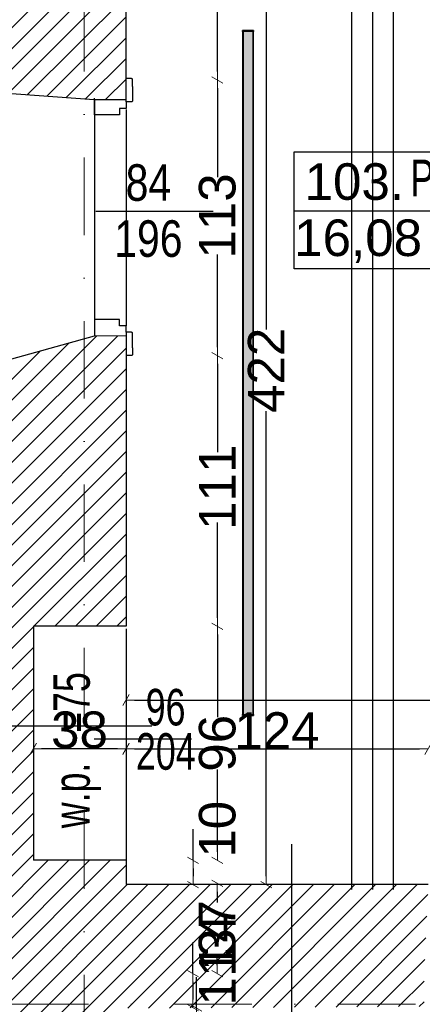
# Model space of a CAD drawing. Header units: millimetres. Extents: x 77315 to 1057463, y -108895 to -47643.
# Tile 57 of 62: x 113698 to 115349, y -98484 to -94445. Entities that reach past the tile are written whole.
import ezdxf

# ---------------------------------------------------------------- set-up
doc = ezdxf.new("R2010")
doc.units = ezdxf.units.MM
doc.header["$MEASUREMENT"] = 0
doc.linetypes.add('Dot & Dashed', pattern=[670.277762, 317.5, -176.388889, 0, -176.388874])
for name, color, linetype in [('A-DRZWI', 7, 'Continuous'), ('A-OPISY-2', 7, 'Continuous'), ('A-OPISY-3', 7, 'Continuous'), ('belki nad', 7, 'Continuous'), ('DIM MALY', 7, 'Continuous'), ('Drawing & Figure', 7, 'Continuous'), ('DRZWI', 7, 'Continuous'), ('linia nadproza', 7, 'Continuous'), ('Nowe_Interior - Lamp', 7, 'Continuous'), ('opisy inne', 7, 'Continuous'), ('OSIE', 7, 'Continuous'), ('PARAPET', 7, 'Continuous'), ('podciagi', 7, 'Continuous'), ('SCIANY_KONSTR', 7, 'Continuous'), ('Structural - Bearing', 7, 'Continuous'), ('Structural - Grid', 7, 'Continuous')]:
    doc.layers.add(name, color=color, linetype=linetype)
doc.styles.add('STYL_AUTOMATYCZNY_1', font='arial.ttf')
doc.styles.add('STYL_AUTOMATYCZNY_2', font='arial.ttf')
doc.styles.add('STYL_AUTOMATYCZNY_3', font='arial.ttf', dxfattribs={"width": 0.8})
doc.styles.add('STYL_AUTOMATYCZNY_4', font='arial.ttf', dxfattribs={"width": 0.7})
doc.dimstyles.new('STYL_AUTOMATYCZNY__1', dxfattribs={"dimtxt": 150, "dimasz": 34.231941, "dimexe": 0.18, "dimexo": 0.0625, "dimgap": 0, "dimtad": 1, "dimdec": 0, "dimlfac": 0.1, "dimzin": 0, "dimdsep": 46, "dimtxsty": 'STYL_AUTOMATYCZNY_2', "dimblk": 'ARROWHEAD_2', "dimblk1": 'ARROWHEAD_2', "dimblk2": 'ARROWHEAD_2', "dimcen": 0.09, "dimse1": 1, "dimse2": 1, "dimclrd": 7, "dimclre": 7, "dimclrt": 7, "dimadec": 0, "dimazin": 0, "dimtfac": 1, "dimtdec": 4, "dimtmove": 0, "dimatfit": 3, "dimfxl": 0, "dimtolj": 1, "dimtzin": 0, "dimarcsym": 0})
doc.dimstyles.new('STYL_AUTOMATYCZNY__2', dxfattribs={"dimtxt": 150, "dimasz": 34.231941, "dimexe": 0.18, "dimexo": 0.0625, "dimgap": 0, "dimtad": 1, "dimtih": 1, "dimtoh": 1, "dimdec": 0, "dimlfac": 0.1, "dimzin": 0, "dimdsep": 46, "dimtxsty": 'STYL_AUTOMATYCZNY_2', "dimblk": 'ARROWHEAD_2', "dimblk1": 'ARROWHEAD_2', "dimblk2": 'ARROWHEAD_2', "dimcen": 0.09, "dimse1": 1, "dimse2": 1, "dimclrd": 7, "dimclre": 7, "dimclrt": 7, "dimadec": 0, "dimazin": 0, "dimtfac": 1, "dimtdec": 4, "dimtmove": 0, "dimatfit": 3, "dimfxl": 0, "dimtolj": 1, "dimtzin": 0, "dimarcsym": 0})
pattern_1 = [(45, (0, 0), (-42.426407, 42.426407), [])]

# ---------------------------------------------------------------- blocks, each defined once
blk = doc.blocks.new('ARROWHEAD_2')
at = {"color": 0, "linetype": 'Continuous', "lineweight": 0}
for p, q in [((0, 0), (-1, 0)), ((-0.38, -0.66), (0.38, 0.66))]:
    blk.add_line(p, q, dxfattribs=at)
blk = doc.blocks.new('*D26')
at = {"layer": 'Defpoints', "color": 0}
for p in [(115371.8, -97436), (114134.1, -97606), (115371.8, -97706)]:
    blk.add_point(p, dxfattribs=at)
at = {"layer": 'DIM MALY', "color": 7, "lineweight": -2}
blk.add_line((114168.4, -97436), (115337.6, -97436), dxfattribs=at)
at = {"layer": 'DIM MALY', "color": 7, "lineweight": -2, "xscale": 34.23194115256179, "yscale": 34.23194115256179, "zscale": 34.23194115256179, "rotation": 180}
blk.add_blockref('ARROWHEAD_2', (114134.1, -97436), dxfattribs=at)
at = {"layer": 'DIM MALY', "color": 7, "lineweight": -2, "xscale": 34.23194115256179, "yscale": 34.23194115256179, "zscale": 34.23194115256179}
blk.add_blockref('ARROWHEAD_2', (115371.8, -97436), dxfattribs=at)
at = {"layer": 'DIM MALY', "color": 7, "insert": (114752.6, -97360.7), "char_height": 150, "attachment_point": 5, "style": 'STYL_AUTOMATYCZNY_2'}
blk.add_mtext('\\A1;124', dxfattribs=at)
blk = doc.blocks.new('*D30')
at = {"layer": 'Defpoints', "color": 0}
for p in [(114247, -97892.9), (114359.7, -97992.8), (114408.7, -97992.8)]:
    blk.add_point(p, dxfattribs=at)
at = {"layer": 'DIM MALY', "color": 7, "lineweight": -2}
for p, q in [((114408.7, -97892.9), (114408.7, -97765.7)), ((114408.7, -97927.1), (114408.7, -97958.6))]:
    blk.add_line(p, q, dxfattribs=at)
at = {"layer": 'DIM MALY', "color": 7, "lineweight": -2, "xscale": 34.23194115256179, "yscale": 34.23194115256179, "zscale": 34.23194115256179}
for p, rotation in [((114408.7, -97892.9), 90), ((114408.7, -97992.8), 270)]:
    blk.add_blockref('ARROWHEAD_2', p, dxfattribs=dict(at, rotation=rotation))
at = {"layer": 'DIM MALY', "color": 7, "insert": (114508.8, -97765.7), "char_height": 150, "attachment_point": 5, "rotation": 90, "style": 'STYL_AUTOMATYCZNY_2'}
blk.add_mtext('\\A1;10', dxfattribs=at)
blk = doc.blocks.new('*D31')
at = {"layer": 'Defpoints', "color": 0}
for p in [(114249.7, -96932.9), (114508.8, -96932.9), (114359.7, -97892.9)]:
    blk.add_point(p, dxfattribs=at)
at = {"layer": 'DIM MALY', "color": 7, "lineweight": -2}
for p, q in [((114508.8, -96967.1), (114508.8, -97305.7)), ((114508.8, -97858.6), (114508.8, -97520.5))]:
    blk.add_line(p, q, dxfattribs=at)
at = {"layer": 'DIM MALY', "color": 7, "lineweight": -2, "xscale": 34.23194115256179, "yscale": 34.23194115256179, "zscale": 34.23194115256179}
for p, rotation in [((114508.8, -96932.9), 90), ((114508.8, -97892.9), 270)]:
    blk.add_blockref('ARROWHEAD_2', p, dxfattribs=dict(at, rotation=rotation))
at = {"layer": 'DIM MALY', "color": 7, "insert": (114508.8, -97413.1), "char_height": 150, "attachment_point": 5, "rotation": 90, "style": 'STYL_AUTOMATYCZNY_2'}
blk.add_mtext('\\A1;96', dxfattribs=at)
blk = doc.blocks.new('*D32')
at = {"layer": 'Defpoints', "color": 0}
for p in [(113753.4, -97435.3), (113753.4, -97540.5), (114133.4, -97635.3)]:
    blk.add_point(p, dxfattribs=at)
at = {"layer": 'DIM MALY', "color": 7, "lineweight": -2}
blk.add_line((114099.2, -97435.3), (113787.7, -97435.3), dxfattribs=at)
at = {"layer": 'DIM MALY', "color": 7, "lineweight": -2, "xscale": 34.23194115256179, "yscale": 34.23194115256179, "zscale": 34.23194115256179, "rotation": 180}
blk.add_blockref('ARROWHEAD_2', (113753.4, -97435.3), dxfattribs=at)
at = {"layer": 'DIM MALY', "color": 7, "lineweight": -2, "xscale": 34.23194115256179, "yscale": 34.23194115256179, "zscale": 34.23194115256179}
blk.add_blockref('ARROWHEAD_2', (114133.4, -97435.3), dxfattribs=at)
at = {"layer": 'DIM MALY', "color": 7, "insert": (113943.2, -97358.7), "char_height": 150, "attachment_point": 5, "style": 'STYL_AUTOMATYCZNY_2'}
blk.add_mtext('\\A1;38', dxfattribs=at)
blk = doc.blocks.new('*D38')
at = {"layer": 'Defpoints', "color": 0}
for p in [(114676.7, -97987.6), (114508.2, -98357.6), (114834.7, -98357.6)]:
    blk.add_point(p, dxfattribs=at)
at = {"layer": 'DIM MALY', "color": 7, "lineweight": -2}
for p, q in [((114508.2, -98021.8), (114508.2, -98065.4)), ((114508.2, -98323.3), (114508.2, -98280.2))]:
    blk.add_line(p, q, dxfattribs=at)
at = {"layer": 'DIM MALY', "color": 7, "lineweight": -2, "xscale": 34.23194115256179, "yscale": 34.23194115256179, "zscale": 34.23194115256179}
for p, rotation in [((114508.2, -97987.6), 90), ((114508.2, -98357.6), 270)]:
    blk.add_blockref('ARROWHEAD_2', p, dxfattribs=dict(at, rotation=rotation))
at = {"layer": 'DIM MALY', "color": 7, "insert": (114508.2, -98172.8), "char_height": 150, "attachment_point": 5, "rotation": 90, "style": 'STYL_AUTOMATYCZNY_2'}
blk.add_mtext('\\A1;37', dxfattribs=at)
blk = doc.blocks.new('*D39')
at = {"layer": 'Defpoints', "color": 0}
for p in [(114937.5, -98357.6), (114408.6, -98497.6), (114613.7, -98497.6)]:
    blk.add_point(p, dxfattribs=at)
at = {"layer": 'DIM MALY', "color": 7, "lineweight": -2}
for p, q in [((114408.6, -98357.6), (114408.6, -98230.4)), ((114408.6, -98391.8), (114408.6, -98463.3))]:
    blk.add_line(p, q, dxfattribs=at)
at = {"layer": 'DIM MALY', "color": 7, "lineweight": -2, "xscale": 34.23194115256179, "yscale": 34.23194115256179, "zscale": 34.23194115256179}
for p, rotation in [((114408.6, -98357.6), 90), ((114408.6, -98497.6), 270)]:
    blk.add_blockref('ARROWHEAD_2', p, dxfattribs=dict(at, rotation=rotation))
at = {"layer": 'DIM MALY', "color": 7, "insert": (114508.7, -98230.4), "char_height": 150, "attachment_point": 5, "rotation": 90, "style": 'STYL_AUTOMATYCZNY_2'}
blk.add_mtext('\\A1;14', dxfattribs=at)
blk = doc.blocks.new('*D47')
at = {"layer": 'Defpoints', "color": 0}
for p in [(114445.1, -98498.8), (114422.8, -98608.8), (114445.1, -98608.8)]:
    blk.add_point(p, dxfattribs=at)
at = {"layer": 'DIM MALY', "color": 7, "lineweight": -2}
for p, q in [((114422.8, -98498.8), (114422.8, -98371.6)), ((114422.8, -98533), (114422.8, -98574.5))]:
    blk.add_line(p, q, dxfattribs=at)
at = {"layer": 'DIM MALY', "color": 7, "lineweight": -2, "xscale": 34.23194115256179, "yscale": 34.23194115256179, "zscale": 34.23194115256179}
for p, rotation in [((114422.8, -98498.8), 90), ((114422.8, -98608.8), 270)]:
    blk.add_blockref('ARROWHEAD_2', p, dxfattribs=dict(at, rotation=rotation))
at = {"layer": 'DIM MALY', "color": 7, "insert": (114508.7, -98371.6), "char_height": 150, "attachment_point": 5, "rotation": 90, "style": 'STYL_AUTOMATYCZNY_2'}
blk.add_mtext('\\A1;11', dxfattribs=at)
blk = doc.blocks.new('*D341')
at = {"layer": 'Defpoints', "color": 0}
for p in [(117944.1, -97236), (114134.1, -97341), (117944.1, -97341)]:
    blk.add_point(p, dxfattribs=at)
at = {"layer": 'DIM MALY', "color": 7, "lineweight": -2}
blk.add_line((114168.4, -97236), (117909.9, -97236), dxfattribs=at)
at = {"layer": 'DIM MALY', "color": 7, "lineweight": -2, "xscale": 34.23194115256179, "yscale": 34.23194115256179, "zscale": 34.23194115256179, "rotation": 180}
blk.add_blockref('ARROWHEAD_2', (114134.1, -97236), dxfattribs=at)
at = {"layer": 'DIM MALY', "color": 7, "lineweight": -2, "xscale": 34.23194115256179, "yscale": 34.23194115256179, "zscale": 34.23194115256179}
blk.add_blockref('ARROWHEAD_2', (117944.1, -97236), dxfattribs=at)
at = {"layer": 'DIM MALY', "color": 7, "insert": (116038.8, -97159.4), "char_height": 150, "attachment_point": 5, "style": 'STYL_AUTOMATYCZNY_2'}
blk.add_mtext('\\A1;381', dxfattribs=at)
blk = doc.blocks.new('*D394')
at = {"layer": 'Defpoints', "color": 0}
for p in [(114249.7, -96932.9), (114508.8, -96932.9), (114359.7, -97892.9)]:
    blk.add_point(p, dxfattribs=at)
at = {"layer": 'DIM MALY', "color": 7, "lineweight": -2}
for p, q in [((114508.8, -96967.1), (114508.8, -97305.7)), ((114508.8, -97858.6), (114508.8, -97520.5))]:
    blk.add_line(p, q, dxfattribs=at)
at = {"layer": 'DIM MALY', "color": 7, "lineweight": -2, "xscale": 34.23194115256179, "yscale": 34.23194115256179, "zscale": 34.23194115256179}
for p, rotation in [((114508.8, -96932.9), 90), ((114508.8, -97892.9), 270)]:
    blk.add_blockref('ARROWHEAD_2', p, dxfattribs=dict(at, rotation=rotation))
at = {"layer": 'DIM MALY', "color": 7, "insert": (114508.8, -97413.1), "char_height": 150, "attachment_point": 5, "rotation": 90, "style": 'STYL_AUTOMATYCZNY_2'}
blk.add_mtext('\\A1;96', dxfattribs=at)
blk = doc.blocks.new('*D395')
at = {"layer": 'Defpoints', "color": 0}
for p in [(114134.1, -95822.8), (114508.8, -95822.8), (114249.7, -96932.9)]:
    blk.add_point(p, dxfattribs=at)
at = {"layer": 'DIM MALY', "color": 7, "lineweight": -2}
for p, q in [((114508.8, -95857), (114508.8, -96218.8)), ((114508.8, -96898.6), (114508.8, -96507.1))]:
    blk.add_line(p, q, dxfattribs=at)
at = {"layer": 'DIM MALY', "color": 7, "lineweight": -2, "xscale": 34.23194115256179, "yscale": 34.23194115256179, "zscale": 34.23194115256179}
for p, rotation in [((114508.8, -95822.8), 90), ((114508.8, -96932.9), 270)]:
    blk.add_blockref('ARROWHEAD_2', p, dxfattribs=dict(at, rotation=rotation))
at = {"layer": 'DIM MALY', "color": 7, "insert": (114508.8, -96362.9), "char_height": 150, "attachment_point": 5, "rotation": 90, "style": 'STYL_AUTOMATYCZNY_2'}
blk.add_mtext('\\A1;111', dxfattribs=at)
blk = doc.blocks.new('*D396')
at = {"layer": 'Defpoints', "color": 0}
for p in [(114249.7, -96932.9), (114508.8, -96932.9), (114359.7, -97892.9)]:
    blk.add_point(p, dxfattribs=at)
at = {"layer": 'DIM MALY', "color": 7, "lineweight": -2}
for p, q in [((114508.8, -96967.1), (114508.8, -97305.7)), ((114508.8, -97858.6), (114508.8, -97520.5))]:
    blk.add_line(p, q, dxfattribs=at)
at = {"layer": 'DIM MALY', "color": 7, "lineweight": -2, "xscale": 34.23194115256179, "yscale": 34.23194115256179, "zscale": 34.23194115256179}
for p, rotation in [((114508.8, -96932.9), 90), ((114508.8, -97892.9), 270)]:
    blk.add_blockref('ARROWHEAD_2', p, dxfattribs=dict(at, rotation=rotation))
at = {"layer": 'DIM MALY', "color": 7, "insert": (114508.8, -97413.1), "char_height": 150, "attachment_point": 5, "rotation": 90, "style": 'STYL_AUTOMATYCZNY_2'}
blk.add_mtext('\\A1;96', dxfattribs=at)
blk = doc.blocks.new('*D397')
at = {"layer": 'Defpoints', "color": 0}
for p in [(114134.1, -95822.8), (114508.8, -95822.8), (114249.7, -96932.9)]:
    blk.add_point(p, dxfattribs=at)
at = {"layer": 'DIM MALY', "color": 7, "lineweight": -2}
for p, q in [((114508.8, -95857), (114508.8, -96218.8)), ((114508.8, -96898.6), (114508.8, -96507.1))]:
    blk.add_line(p, q, dxfattribs=at)
at = {"layer": 'DIM MALY', "color": 7, "lineweight": -2, "xscale": 34.23194115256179, "yscale": 34.23194115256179, "zscale": 34.23194115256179}
for p, rotation in [((114508.8, -95822.8), 90), ((114508.8, -96932.9), 270)]:
    blk.add_blockref('ARROWHEAD_2', p, dxfattribs=dict(at, rotation=rotation))
at = {"layer": 'DIM MALY', "color": 7, "insert": (114508.8, -96362.9), "char_height": 150, "attachment_point": 5, "rotation": 90, "style": 'STYL_AUTOMATYCZNY_2'}
blk.add_mtext('\\A1;111', dxfattribs=at)
blk = doc.blocks.new('*D398')
at = {"layer": 'Defpoints', "color": 0}
for p in [(114134.1, -94691.9), (114508.8, -94691.9), (114134.1, -95822.8)]:
    blk.add_point(p, dxfattribs=at)
at = {"layer": 'DIM MALY', "color": 7, "lineweight": -2}
for p, q in [((114508.8, -94726.1), (114508.8, -95091.5)), ((114508.8, -95788.6), (114508.8, -95408.8))]:
    blk.add_line(p, q, dxfattribs=at)
at = {"layer": 'DIM MALY', "color": 7, "lineweight": -2, "xscale": 34.23194115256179, "yscale": 34.23194115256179, "zscale": 34.23194115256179}
for p, rotation in [((114508.8, -94691.9), 90), ((114508.8, -95822.8), 270)]:
    blk.add_blockref('ARROWHEAD_2', p, dxfattribs=dict(at, rotation=rotation))
at = {"layer": 'DIM MALY', "color": 7, "insert": (114508.8, -95250.1), "char_height": 150, "attachment_point": 5, "rotation": 90, "style": 'STYL_AUTOMATYCZNY_2'}
blk.add_mtext('\\A1;113', dxfattribs=at)
blk = doc.blocks.new('*D399')
at = {"layer": 'Defpoints', "color": 0}
for p in [(114249.7, -96932.9), (114508.8, -96932.9), (114359.7, -97892.9)]:
    blk.add_point(p, dxfattribs=at)
at = {"layer": 'DIM MALY', "color": 7, "lineweight": -2}
for p, q in [((114508.8, -96967.1), (114508.8, -97305.7)), ((114508.8, -97858.6), (114508.8, -97520.5))]:
    blk.add_line(p, q, dxfattribs=at)
at = {"layer": 'DIM MALY', "color": 7, "lineweight": -2, "xscale": 34.23194115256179, "yscale": 34.23194115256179, "zscale": 34.23194115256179}
for p, rotation in [((114508.8, -96932.9), 90), ((114508.8, -97892.9), 270)]:
    blk.add_blockref('ARROWHEAD_2', p, dxfattribs=dict(at, rotation=rotation))
at = {"layer": 'DIM MALY', "color": 7, "insert": (114508.8, -97413.1), "char_height": 150, "attachment_point": 5, "rotation": 90, "style": 'STYL_AUTOMATYCZNY_2'}
blk.add_mtext('\\A1;96', dxfattribs=at)
blk = doc.blocks.new('*D400')
at = {"layer": 'Defpoints', "color": 0}
for p in [(114134.1, -95822.8), (114508.8, -95822.8), (114249.7, -96932.9)]:
    blk.add_point(p, dxfattribs=at)
at = {"layer": 'DIM MALY', "color": 7, "lineweight": -2}
for p, q in [((114508.8, -95857), (114508.8, -96218.8)), ((114508.8, -96898.6), (114508.8, -96507.1))]:
    blk.add_line(p, q, dxfattribs=at)
at = {"layer": 'DIM MALY', "color": 7, "lineweight": -2, "xscale": 34.23194115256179, "yscale": 34.23194115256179, "zscale": 34.23194115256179}
for p, rotation in [((114508.8, -95822.8), 90), ((114508.8, -96932.9), 270)]:
    blk.add_blockref('ARROWHEAD_2', p, dxfattribs=dict(at, rotation=rotation))
at = {"layer": 'DIM MALY', "color": 7, "insert": (114508.8, -96362.9), "char_height": 150, "attachment_point": 5, "rotation": 90, "style": 'STYL_AUTOMATYCZNY_2'}
blk.add_mtext('\\A1;111', dxfattribs=at)
blk = doc.blocks.new('*D401')
at = {"layer": 'Defpoints', "color": 0}
for p in [(114134.1, -94691.9), (114508.8, -94691.9), (114134.1, -95822.8)]:
    blk.add_point(p, dxfattribs=at)
at = {"layer": 'DIM MALY', "color": 7, "lineweight": -2}
for p, q in [((114508.8, -94726.1), (114508.8, -95091.5)), ((114508.8, -95788.6), (114508.8, -95408.8))]:
    blk.add_line(p, q, dxfattribs=at)
at = {"layer": 'DIM MALY', "color": 7, "lineweight": -2, "xscale": 34.23194115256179, "yscale": 34.23194115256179, "zscale": 34.23194115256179}
for p, rotation in [((114508.8, -94691.9), 90), ((114508.8, -95822.8), 270)]:
    blk.add_blockref('ARROWHEAD_2', p, dxfattribs=dict(at, rotation=rotation))
at = {"layer": 'DIM MALY', "color": 7, "insert": (114508.8, -95250.1), "char_height": 150, "attachment_point": 5, "rotation": 90, "style": 'STYL_AUTOMATYCZNY_2'}
blk.add_mtext('\\A1;113', dxfattribs=at)
blk = doc.blocks.new('*D402')
at = {"layer": 'Defpoints', "color": 0}
for p in [(114405.1, -93772.9), (114508.8, -93772.9), (114134.1, -94691.9)]:
    blk.add_point(p, dxfattribs=at)
at = {"layer": 'DIM MALY', "color": 7, "lineweight": -2}
for p, q in [((114508.8, -93807.1), (114508.8, -94126)), ((114508.8, -94657.7), (114508.8, -94339.3))]:
    blk.add_line(p, q, dxfattribs=at)
at = {"layer": 'DIM MALY', "color": 7, "lineweight": -2, "xscale": 34.23194115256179, "yscale": 34.23194115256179, "zscale": 34.23194115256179}
for p, rotation in [((114508.8, -93772.9), 90), ((114508.8, -94691.9), 270)]:
    blk.add_blockref('ARROWHEAD_2', p, dxfattribs=dict(at, rotation=rotation))
at = {"layer": 'DIM MALY', "color": 7, "insert": (114508.8, -94232.6), "char_height": 150, "attachment_point": 5, "rotation": 90, "style": 'STYL_AUTOMATYCZNY_2'}
blk.add_mtext('\\A1;92', dxfattribs=at)
blk = doc.blocks.new('*D403')
at = {"layer": 'Defpoints', "color": 0}
for p in [(114708.7, -93772.9), (114813.7, -93772.9), (114813.7, -97992.8)]:
    blk.add_point(p, dxfattribs=at)
at = {"layer": 'DIM MALY', "color": 7, "lineweight": -2}
for p, q in [((114708.7, -93807.1), (114708.7, -95715.3)), ((114708.7, -97958.6), (114708.7, -96051.2))]:
    blk.add_line(p, q, dxfattribs=at)
at = {"layer": 'DIM MALY', "color": 7, "lineweight": -2, "xscale": 34.23194115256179, "yscale": 34.23194115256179, "zscale": 34.23194115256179}
for p, rotation in [((114708.7, -93772.9), 90), ((114708.7, -97992.8), 270)]:
    blk.add_blockref('ARROWHEAD_2', p, dxfattribs=dict(at, rotation=rotation))
at = {"layer": 'DIM MALY', "color": 7, "insert": (114708.7, -95883.2), "char_height": 150, "attachment_point": 5, "rotation": 90, "style": 'STYL_AUTOMATYCZNY_2'}
blk.add_mtext('\\A1;422', dxfattribs=at)

msp = doc.modelspace()

# ---------------------------------------------------------------- hatches: boundary and pattern name
at = {"layer": 'Drawing & Figure'}
h = msp.add_hatch(dxfattribs=at)
h.set_pattern_fill('Common_Brick_0002', color=256, style=0, pattern_type=2)
h.set_pattern_definition(pattern_1)
h.paths.add_polyline_path([(111046, -93395.1), (111146.6, -93782.9), (113419.1, -93782.9), (113509.1, -93782.9), (113584.1, -93782.9), (113584.8, -94282.9), (113585.3, -94742), (114003.7, -94772.7), (114004.1, -94767.7), (114004.1, -94772.7), (114134.1, -94771.9), (114134.1, -94722), (114134.1, -94282.9), (114134.1, -93772.9), (116851.8, -93772.9), (116854.5, -93772.9), (116957.1, -93389), (116957.1, -93382.6), (116957.1, -93252.6), (116943.7, -93132.6), (116934.2, -93132.6, -0.383982), (116898.7, -93097.2), (116886.4, -93097.2), (116886.4, -93082.2, 1.205804), (116838.5, -93050), (116823.7, -93050), (116823.7, -93032.6), (116741.1, -93032.6), (114266.5, -93032.6), (114183.8, -93032.6), (114183.8, -93050), (114169.1, -93050, 0.263086), (114146.1, -93032.6), (114138.2, -93032.6, 0.761796), (114130.6, -93088.6), (114130.6, -93103.5), (113683.8, -93103.5), (113237.1, -93103.5), (113237.1, -93088.6, 0.761796), (113229.5, -93032.6), (113221.6, -93032.6, 0.263086), (113198.6, -93050), (113183.8, -93050), (113183.8, -93032.6), (111262, -93032.6), (111179.3, -93032.6), (111179.3, -93050), (111164.5, -93050, 1.205804), (111116.7, -93082.2), (111116.7, -93097.2), (111104.3, -93097.2, -0.383982), (111068.9, -93132.6), (111059.3, -93132.6), (111046, -93252.6)])
h = msp.add_hatch(dxfattribs=at)
h.set_pattern_fill('Common_Brick_0002', color=256, style=0, pattern_type=2)
h.set_pattern_definition(pattern_1)
h.paths.add_polyline_path([(107002, -98581.8, 0.420514), (107052, -98632.9), (108086.6, -98629.3), (113084.1, -98612.3), (113633, -98610.4), (114124, -98608.8), (114124.1, -98500), (114125.5, -98500), (114813.7, -98495.8), (115356.2, -98492.6), (115356.2, -98382.9), (115357, -98362.8), (115372.7, -97992.8), (115059.1, -97992.8), (114813.7, -97992.8), (114134.1, -97992.8), (114134.1, -97892.9), (113754.1, -97892.9), (113754.1, -97341), (113754.1, -96932.9), (114134.1, -96932.9), (114134.1, -95797.3), (114134.1, -95742.8), (114004.1, -95742.1), (113586.7, -95858.2), (113588.5, -97341), (113589.1, -97902.7), (113084.1, -97903.6), (113039.1, -97903.7), (113039.1, -97903.9), (113039.1, -98183.7), (112899.1, -98183.7), (112899.1, -97903.9), (109246.8, -97910.1), (109246.8, -97909.8), (108086.6, -97911.7), (107534.3, -97912.6), (107543.3, -97341), (107569.6, -95662.9), (107159.6, -95652.5), (107159.6, -95653.3), (107029.6, -95683.1), (107029.4, -95683.1), (107018, -96942.8), (107460, -96942.9), (107460, -97341), (107460, -97912.8), (107009.2, -97912.7)])
at = {"layer": 'Nowe_Interior - Lamp'}
for points in [[(114656.8, -94490.1), (114611.8, -94490.1), (114611.8, -94494.1), (114656.8, -94494.1)], [(114656.8, -97295.1), (114611.8, -97295.1), (114611.8, -97299.1), (114656.8, -97299.1)]]:
    msp.add_hatch(color=256, dxfattribs=at).paths.add_polyline_path(points)
h = msp.add_hatch(dxfattribs=at)
h.set_pattern_fill('ANSI36_0002', color=256, style=0, pattern_type=2)
h.set_pattern_definition([(135, (114622.679, -95001.6883), (-6.173926, 1.683798), [7.9375, -1.5875, 0, -1.5875])])
h.paths.add_polyline_path([(114654.8, -97295.1), (114654.8, -94494.1), (114613.8, -94494.1), (114613.8, -97295.1)])

# ---------------------------------------------------------------- linework, layer by layer
at = {"layer": 'A-DRZWI'}
msp.add_line((114490.9, -95231.9), (114009.9, -95231.9), dxfattribs=at)
at = {"layer": 'A-OPISY-3'}
msp.add_line((114823.6, -95229), (117284.5, -95229), dxfattribs=at)
msp.add_lwpolyline([(114823.9, -95467.2), (114823.9, -94987.2), (117284.5, -94987.2), (117284.5, -95467.2)], close=True, dxfattribs=at)
at = {"layer": 'belki nad'}
for p, q in [((115059.1, -93782.9), (115059.1, -98012.9)), ((115229.1, -93782.9), (115229.1, -98012.9))]:
    msp.add_line(p, q, dxfattribs=at)
at = {"layer": 'DIM MALY'}
for p, q in [((113371, -97341), (114240.5, -97341)), ((114813.7, -98629.4), (114813.7, -97826.8))]:
    msp.add_line(p, q, dxfattribs=at)
at = {"layer": 'DRZWI'}
for p, q in [((114134.1, -94782.5), (114134.1, -94686.9)), ((114134.1, -95727.2), (114134.1, -95822.8))]:
    msp.add_line(p, q, dxfattribs=at)
for points in [[(114160.3, -94718.6), (114160.3, -94690.9, 0.414334), (114156.3, -94686.9), (114134.1, -94686.9)], [(114160.3, -94718.6), (114160.3, -94778.5, -0.414334), (114156.3, -94782.5), (114134.1, -94782.5)], [(114160.3, -95791.1), (114160.3, -95731.2, 0.414334), (114156.3, -95727.2), (114134.1, -95727.2)], [(114160.3, -95791.1), (114160.3, -95818.8, -0.414334), (114156.3, -95822.8), (114134.1, -95822.8)]]:
    msp.add_lwpolyline(points, format="xyb", dxfattribs=at)
for points in [[(114134.2, -94782.5), (114134.1, -94809.1), (114107.1, -94809.1), (114107.1, -94834.9), (114004.1, -94834.9), (114004.1, -94767.7)], [(114134.2, -95727.2), (114134.1, -95700.6), (114107.1, -95700.6), (114107.1, -95674.9), (114004.1, -95674.9), (114004.1, -95742.1)]]:
    msp.add_lwpolyline(points, dxfattribs=at)
at = {"layer": 'linia nadproza'}
msp.add_line((114134.1, -96942.9), (114134.1, -97892.9), dxfattribs=at)
at = {"layer": 'Nowe_Interior - Lamp'}
for points in [[(114656.8, -97299.1), (114656.8, -94490.1), (114611.8, -94490.1), (114611.8, -97299.1)], [(114656.8, -94490.1), (114656.8, -94494.1), (114611.8, -94494.1), (114611.8, -94490.1)], [(114654.8, -97295.1), (114654.8, -94494.1), (114613.8, -94494.1), (114613.8, -97295.1)], [(114656.8, -97295.1), (114656.8, -97299.1), (114611.8, -97299.1), (114611.8, -97295.1)]]:
    msp.add_lwpolyline(points, close=True, dxfattribs=at)
at = {"layer": 'OSIE'}
msp.add_line((115144.1, -93782.9), (115144.1, -98012.9), dxfattribs=at)
at = {"layer": 'PARAPET'}
msp.add_line((114402.8, -97395.5), (114003.5, -97395.5), dxfattribs=at)
at = {"layer": 'podciagi'}
msp.add_line((114134.1, -94814.1), (114134.1, -95700.6), dxfattribs=at)
at = {"layer": 'SCIANY_KONSTR'}
for p, q in [((114004.1, -94772.7), (114005.3, -95742.1)), ((114134.1, -97892.9), (114134.1, -97992.8))]:
    msp.add_line(p, q, dxfattribs=at)
at = {"layer": 'Structural - Bearing'}
for p, q in [((114134.1, -94771.9), (114134.1, -93772.9)), ((113585.3, -94742), (114003.7, -94772.7)), ((114004.1, -94772.7), (114134.1, -94771.9)), ((113586.7, -95858.2), (114004.1, -95742.1)), ((114134.1, -95742.8), (114004.1, -95742.1)), ((114134.1, -95742.8), (114134.1, -96932.9)), ((114134.1, -96932.9), (113754.1, -96932.9)), ((113754.1, -96932.9), (113754.1, -97892.9)), ((114134.1, -97892.9), (113754.1, -97892.9)), ((115372.7, -97992.8), (114134.1, -97992.8))]:
    msp.add_line(p, q, dxfattribs=at)
at = {"layer": 'Structural - Grid', "linetype": 'Dot & Dashed', "lineweight": 15}
for p, q in [((113962.3, -107395.1), (113962.3, -90539.7)), ((120683.4, -98482.5), (78814.7, -98482.5))]:
    msp.add_line(p, q, dxfattribs=at)

# ---------------------------------------------------------------- texts
at = {"layer": 'A-OPISY-2', "char_height": 150, "attachment_point": 7}
for s, insert, style in [('\\A1;{\\pql;\\fArial|b0|i0|c238|p0;\\W0.700000;PRACOWNIA BIBLIOTECZNA}', (115300, -95171.4), 'STYL_AUTOMATYCZNY_4'), ('\\A1;{\\pql;\\fArial|b0|i0|c238|p0;\\W1.000000;103.}', (114866.2, -95186.2), 'STYL_AUTOMATYCZNY_1'), ('\\A1;{\\pql;\\fArial|b0|i0|c238|p0;\\W1.000000;16,08}', (114823.6, -95442.5), 'STYL_AUTOMATYCZNY_1')]:
    msp.add_mtext(s, dxfattribs=dict(at, insert=insert, style=style))
at = {"layer": 'opisy inne', "char_height": 150, "attachment_point": 5, "style": 'STYL_AUTOMATYCZNY_3'}
for s, insert in [('\\A1;{\\pqc;\\fArial|b0|i0|c238|p0;\\W0.800000;84}', (114225.7, -95114.2)), ('\\A1;{\\pqc;\\fArial|b0|i0|c238|p0;\\W0.800000;196}', (114225.7, -95344))]:
    msp.add_mtext(s, dxfattribs=dict(at, insert=insert))
at = {"layer": 'PARAPET', "insert": (113933.1, -97441.3), "char_height": 150, "attachment_point": 5, "rotation": 90, "style": 'STYL_AUTOMATYCZNY_4'}
msp.add_mtext('\\A1;{\\pqc;\\fArial|b0|i0|c238|p0;\\W0.700000;w.p.   =75}', dxfattribs=at)
at = {"layer": 'PARAPET', "char_height": 150, "attachment_point": 7, "style": 'STYL_AUTOMATYCZNY_4'}
for s, insert in [('\\A1;{\\pql;\\fArial|b0|i0|c238|p0;\\W0.700000;96}', (114214.7, -97342)), ('\\A1;{\\pql;\\fArial|b0|i0|c238|p0;\\W0.700000;204}', (114174.6, -97523.6))]:
    msp.add_mtext(s, dxfattribs=dict(at, insert=insert))

# ---------------------------------------------------------------- dimensions: what is measured, and where the dimension line sits
at = {"layer": 'DIM MALY'}
for base, p1, p2, angle, picture, middle in [((114508.8, -93772.9), (114134.1, -94691.9), (114405.1, -93772.9), 90, '*D402', (114508.8, -94232.6)), ((114708.7, -93772.9), (114813.7, -97992.8), (114813.7, -93772.9), 90, '*D403', (114708.7, -95883.2)), ((114508.8, -94691.9), (114134.1, -95822.8), (114134.1, -94691.9), 90, '*D398', (114508.8, -95250.1)), ((114508.8, -94691.9), (114134.1, -95822.8), (114134.1, -94691.9), 90, '*D401', (114508.8, -95250.1)), ((114508.8, -95822.8), (114249.7, -96932.9), (114134.1, -95822.8), 90, '*D395', (114508.8, -96362.9)), ((114508.8, -95822.8), (114249.7, -96932.9), (114134.1, -95822.8), 90, '*D397', (114508.8, -96362.9)), ((114508.8, -95822.8), (114249.7, -96932.9), (114134.1, -95822.8), 90, '*D400', (114508.8, -96362.9)), ((114508.8, -96932.9), (114359.7, -97892.9), (114249.7, -96932.9), 90, '*D31', (114508.8, -97413.1)), ((114508.8, -96932.9), (114359.7, -97892.9), (114249.7, -96932.9), 90, '*D394', (114508.8, -97413.1)), ((114508.8, -96932.9), (114359.7, -97892.9), (114249.7, -96932.9), 90, '*D396', (114508.8, -97413.1)), ((114508.8, -96932.9), (114359.7, -97892.9), (114249.7, -96932.9), 90, '*D399', (114508.8, -97413.1)), ((114408.7, -97992.8), (114247, -97892.9), (114359.7, -97992.8), 270, '*D30', (114508.8, -97765.7)), ((114508.2, -98357.6), (114676.7, -97987.6), (114834.7, -98357.6), 270, '*D38', (114508.2, -98172.8)), ((114408.6, -98497.6), (114937.5, -98357.6), (114613.7, -98497.6), 270, '*D39', (114508.7, -98230.4)), ((114422.8, -98608.8), (114445.1, -98498.8), (114445.1, -98608.8), 270, '*D47', (114508.7, -98371.6))]:
    dim = msp.add_linear_dim(base=base, p1=p1, p2=p2, angle=angle, dimstyle='STYL_AUTOMATYCZNY__1', dxfattribs=at)
    dim.commit()
    dim.dimension.update_dxf_attribs({"geometry": picture, "text_midpoint": middle, "dimtype": 160, "text_rotation": 90})
for base, p1, p2, picture, middle in [((117944.1, -97236), (114134.1, -97341), (117944.1, -97341), '*D341', (116038.8, -97236)), ((115371.8, -97436), (114134.1, -97606), (115371.8, -97706), '*D26', (114752.6, -97436))]:
    dim = msp.add_linear_dim(base=base, p1=p1, p2=p2, dimstyle='STYL_AUTOMATYCZNY__2', dxfattribs=at)
    dim.commit()
    dim.dimension.update_dxf_attribs({"geometry": picture, "text_midpoint": middle, "dimtype": 160})
dim = msp.add_linear_dim(base=(113753.4, -97435.3), p1=(114133.4, -97635.3), p2=(113753.4, -97540.5), angle=180, dimstyle='STYL_AUTOMATYCZNY__2', dxfattribs=at)
dim.commit()
dim.dimension.update_dxf_attribs({"geometry": '*D32', "text_midpoint": (113943.2, -97435.3), "dimtype": 160})

doc.saveas('drawing.dxf')
